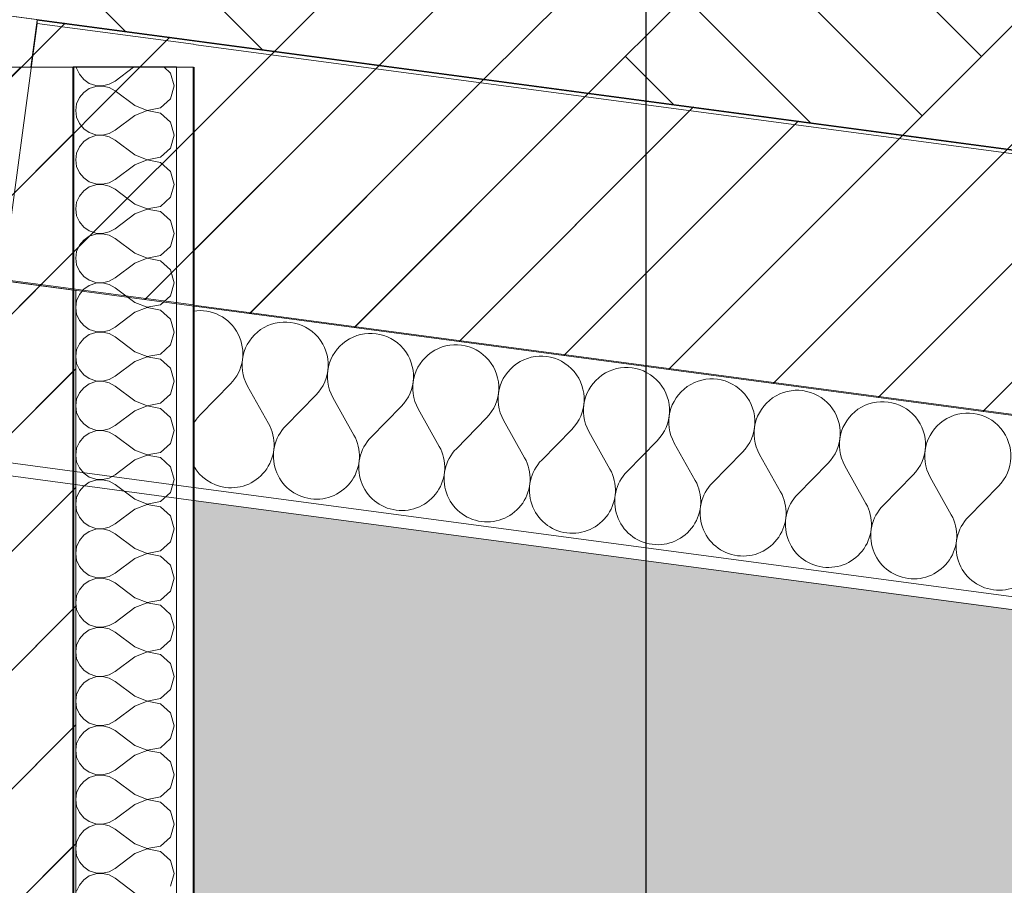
# Model space of a CAD drawing. Header units: millimetres. Extents: x -33687 to -7545, y -1870 to 7865.
# Tile 16 of 41: x -24231 to -23469, y 4276 to 4947. Entities that reach past the tile are written whole.
import ezdxf

# ---------------------------------------------------------------- set-up
doc = ezdxf.new("R2010")
doc.units = ezdxf.units.MM
doc.header["$MEASUREMENT"] = 0
for name, color, linetype in [('2D - Dessin général.AL', 7, 'Continuous'), ('Nouveau_0', 7, 'Continuous'), ('Nouveau_2D - Cotations pour 50ème.AL', 7, 'Continuous'), ('Nouveau_2D - Dessin général.AL', 7, 'Continuous'), ('Nouveau_2D - Texte pour 50ème.AL', 7, 'Continuous'), ('Nouveau__Murs - Extérieurs.AL', 7, 'Continuous'), ('Nouveau__Toits - Toitures.AL', 7, 'Continuous')]:
    doc.layers.add(name, color=color, linetype=linetype)
doc.styles.add('STYLE_GENERE_1', font='arial.ttf')
doc.dimstyles.new('STYLE_GENERE__2', dxfattribs={"dimtxt": 100, "dimasz": 71.25, "dimexe": 0.18, "dimexo": 0.0625, "dimgap": 0, "dimtad": 1, "dimtih": 1, "dimtoh": 1, "dimlfac": 0.001, "dimzin": 0, "dimdsep": 46, "dimtxsty": 'STYLE_GENERE_1', "dimblk": 'ARROWHEAD_6', "dimblk1": 'ARROWHEAD_6', "dimblk2": 'ARROWHEAD_6', "dimcen": 0.09, "dimse1": 1, "dimse2": 1, "dimclrd": 7, "dimclre": 7, "dimclrt": 7, "dimazin": 0, "dimtfac": 1, "dimtdec": 4, "dimtmove": 0, "dimatfit": 3, "dimfxl": 0, "dimtolj": 1, "dimtzin": 0, "dimarcsym": 0})
doc.dimstyles.new('STYLE_GENERE__3', dxfattribs={"dimtxt": 100, "dimasz": 71.25, "dimexe": 0.18, "dimexo": 0.0625, "dimgap": 0, "dimtad": 1, "dimtih": 1, "dimtoh": 1, "dimlfac": 0.001, "dimzin": 0, "dimdsep": 46, "dimtxsty": 'STYLE_GENERE_1', "dimblk": 'ARROWHEAD_6', "dimblk1": 'ARROWHEAD_6', "dimblk2": 'ARROWHEAD_6', "dimcen": 0.09, "dimse1": 1, "dimse2": 1, "dimclrd": 7, "dimclre": 7, "dimclrt": 7, "dimazin": 0, "dimtfac": 1, "dimtdec": 4, "dimtmove": 2, "dimatfit": 3, "dimfxl": 0, "dimtolj": 1, "dimtzin": 0, "dimarcsym": 0})
doc.dimstyles.new('STYLE_GENERE__4', dxfattribs={"dimtxt": 0.18, "dimasz": 136.8, "dimexe": 0.18, "dimexo": 0.0625, "dimgap": 0, "dimtad": 0, "dimtih": 1, "dimtoh": 1, "dimdec": 4, "dimzin": 0, "dimdsep": 46, "dimcen": 0.09, "dimadec": 0, "dimazin": 0, "dimtfac": 1, "dimtdec": 4, "dimtmove": 0, "dimatfit": 3, "dimldrblk": 'ARROWHEAD_5', "dimfxl": 0, "dimtolj": 1, "dimtzin": 0, "dimarcsym": 0})
pattern_1 = [(45, (0, 0), (-45.96194, 45.96194), [])]

# ---------------------------------------------------------------- blocks, each defined once
blk = doc.blocks.new('*X13')
at = {"layer": 'Nouveau__Murs - Extérieurs.AL', "color": 7, "linetype": 'Continuous', "lineweight": 5}
for p, q in [((-24187.18, 4909.66), (-24187.1, 4909.08)), ((-24187.1, 4909.08), (-24184.98, 4904.27)), ((-24184.98, 4904.27), (-24181.63, 4900.23)), ((-24143.21, 4909.66), (-24157.35, 4899.05)), ((-24114.48, 4905.25), (-24119.3, 4909.66)), ((-24111.63, 4895.24), (-24114.48, 4905.25)), ((-24181.63, 4900.23), (-24177.3, 4897.25)), ((-24177.3, 4897.25), (-24172.32, 4895.57)), ((-24172.32, 4895.57), (-24167.07, 4895.32)), ((-24167.07, 4895.16), (-24172.32, 4894.91)), ((-24167.07, 4895.32), (-24161.95, 4896.5)), ((-24161.95, 4893.97), (-24167.07, 4895.16)), ((-24161.95, 4896.5), (-24157.35, 4899.05)), ((-24114.48, 4885.22), (-24111.63, 4895.24)), ((-24181.63, 4890.25), (-24184.98, 4886.2)), ((-24177.3, 4893.23), (-24181.63, 4890.25)), ((-24172.32, 4894.91), (-24177.3, 4893.23)), ((-24157.35, 4891.43), (-24161.95, 4893.97)), ((-24142.11, 4880), (-24157.35, 4891.43)), ((-24187.1, 4881.4), (-24187.83, 4876.19)), ((-24184.98, 4886.2), (-24187.1, 4881.4)), ((-24142.11, 4880), (-24132.39, 4876.27)), ((-24122.16, 4878.2), (-24114.48, 4885.22)), ((-24187.83, 4876.19), (-24187.1, 4870.99)), ((-24142.11, 4872.38), (-24157.35, 4860.95)), ((-24132.39, 4876.11), (-24142.11, 4872.38)), ((-24132.39, 4876.27), (-24122.16, 4878.2)), ((-24122.16, 4874.18), (-24132.39, 4876.11)), ((-24114.48, 4867.16), (-24122.16, 4874.18)), ((-24187.1, 4870.99), (-24184.98, 4866.18)), ((-24184.98, 4866.18), (-24181.63, 4862.13)), ((-24111.63, 4857.14), (-24114.48, 4867.16)), ((-24181.63, 4862.13), (-24177.3, 4859.15)), ((-24177.3, 4859.15), (-24172.32, 4857.47)), ((-24172.32, 4857.47), (-24167.07, 4857.22)), ((-24167.07, 4857.07), (-24172.32, 4856.81)), ((-24167.07, 4857.22), (-24161.95, 4858.41)), ((-24161.95, 4855.88), (-24167.07, 4857.07)), ((-24161.95, 4858.41), (-24157.35, 4860.95)), ((-24114.48, 4847.13), (-24111.63, 4857.14)), ((-24181.63, 4852.16), (-24184.98, 4848.11)), ((-24177.3, 4855.13), (-24181.63, 4852.16)), ((-24172.32, 4856.81), (-24177.3, 4855.13)), ((-24157.35, 4853.33), (-24161.95, 4855.88)), ((-24142.11, 4841.9), (-24157.35, 4853.33)), ((-24187.1, 4843.3), (-24187.83, 4838.1)), ((-24184.98, 4848.11), (-24187.1, 4843.3)), ((-24142.11, 4841.9), (-24132.39, 4838.17)), ((-24122.16, 4840.11), (-24114.48, 4847.13)), ((-24187.83, 4838.1), (-24187.1, 4832.89)), ((-24142.11, 4834.29), (-24157.35, 4822.86)), ((-24132.39, 4838.02), (-24142.11, 4834.29)), ((-24132.39, 4838.17), (-24122.16, 4840.11)), ((-24122.16, 4836.08), (-24132.39, 4838.02)), ((-24114.48, 4829.06), (-24122.16, 4836.08)), ((-24187.1, 4832.89), (-24184.98, 4828.08)), ((-24184.98, 4828.08), (-24181.63, 4824.03)), ((-24111.63, 4819.05), (-24114.48, 4829.06)), ((-24181.63, 4824.03), (-24177.3, 4821.06)), ((-24177.3, 4821.06), (-24172.32, 4819.38)), ((-24172.32, 4819.38), (-24167.07, 4819.12)), ((-24167.07, 4818.97), (-24172.32, 4818.72)), ((-24167.07, 4819.12), (-24161.95, 4820.31)), ((-24161.95, 4817.78), (-24167.07, 4818.97)), ((-24161.95, 4820.31), (-24157.35, 4822.86)), ((-24114.48, 4809.03), (-24111.63, 4819.05)), ((-24181.63, 4814.06), (-24184.98, 4810.01)), ((-24177.3, 4817.04), (-24181.63, 4814.06)), ((-24172.32, 4818.72), (-24177.3, 4817.04)), ((-24157.35, 4815.24), (-24161.95, 4817.78)), ((-24142.11, 4803.81), (-24157.35, 4815.24)), ((-24187.1, 4805.21), (-24187.83, 4800)), ((-24184.98, 4810.01), (-24187.1, 4805.21)), ((-24142.11, 4803.81), (-24132.39, 4800.08)), ((-24122.16, 4802.01), (-24114.48, 4809.03)), ((-24187.83, 4800), (-24187.1, 4794.79)), ((-24142.11, 4796.19), (-24157.35, 4784.76)), ((-24132.39, 4799.92), (-24142.11, 4796.19)), ((-24132.39, 4800.08), (-24122.16, 4802.01)), ((-24122.16, 4797.99), (-24132.39, 4799.92)), ((-24114.48, 4790.97), (-24122.16, 4797.99)), ((-24187.1, 4794.79), (-24184.98, 4789.99)), ((-24184.98, 4789.99), (-24181.63, 4785.94)), ((-24111.63, 4780.95), (-24114.48, 4790.97)), ((-24181.63, 4785.94), (-24177.3, 4782.96)), ((-24177.3, 4782.96), (-24172.32, 4781.28)), ((-24172.32, 4781.28), (-24167.07, 4781.03)), ((-24167.07, 4780.88), (-24172.32, 4780.62)), ((-24167.07, 4781.03), (-24161.95, 4782.22)), ((-24161.95, 4779.69), (-24167.07, 4780.88)), ((-24161.95, 4782.22), (-24157.35, 4784.76)), ((-24114.48, 4770.94), (-24111.63, 4780.95)), ((-24181.63, 4775.97), (-24184.98, 4771.92)), ((-24177.3, 4778.94), (-24181.63, 4775.97)), ((-24172.32, 4780.62), (-24177.3, 4778.94)), ((-24157.35, 4777.14), (-24161.95, 4779.69)), ((-24142.11, 4765.71), (-24157.35, 4777.14)), ((-24187.1, 4767.11), (-24187.83, 4761.9)), ((-24184.98, 4771.92), (-24187.1, 4767.11)), ((-24142.11, 4765.71), (-24132.39, 4761.98)), ((-24122.16, 4763.92), (-24114.48, 4770.94)), ((-24187.83, 4761.9), (-24187.1, 4756.7)), ((-24142.11, 4758.1), (-24157.35, 4746.67)), ((-24132.39, 4761.83), (-24142.11, 4758.1)), ((-24132.39, 4761.98), (-24122.16, 4763.92)), ((-24122.16, 4759.89), (-24132.39, 4761.83)), ((-24114.48, 4752.87), (-24122.16, 4759.89)), ((-24187.1, 4756.7), (-24184.98, 4751.89)), ((-24184.98, 4751.89), (-24181.63, 4747.84)), ((-24111.63, 4742.86), (-24114.48, 4752.87)), ((-24181.63, 4747.84), (-24177.3, 4744.87)), ((-24177.3, 4744.87), (-24172.32, 4743.19)), ((-24172.32, 4743.19), (-24167.07, 4742.93)), ((-24167.07, 4742.78), (-24172.32, 4742.53)), ((-24167.07, 4742.93), (-24161.95, 4744.12)), ((-24161.95, 4741.59), (-24167.07, 4742.78)), ((-24161.95, 4744.12), (-24157.35, 4746.67)), ((-24114.48, 4732.84), (-24111.63, 4742.86)), ((-24181.63, 4737.87), (-24184.98, 4733.82)), ((-24177.3, 4740.85), (-24181.63, 4737.87)), ((-24172.32, 4742.53), (-24177.3, 4740.85)), ((-24157.35, 4739.05), (-24161.95, 4741.59)), ((-24142.11, 4727.62), (-24157.35, 4739.05)), ((-24187.1, 4729.01), (-24187.83, 4723.81)), ((-24184.98, 4733.82), (-24187.1, 4729.01)), ((-24142.11, 4727.62), (-24132.39, 4723.89)), ((-24122.16, 4725.82), (-24114.48, 4732.84)), ((-24187.83, 4723.81), (-24187.1, 4718.6)), ((-24142.11, 4720), (-24157.35, 4708.57)), ((-24132.39, 4723.73), (-24142.11, 4720)), ((-24132.39, 4723.89), (-24122.16, 4725.82)), ((-24122.16, 4721.8), (-24132.39, 4723.73)), ((-24114.48, 4714.78), (-24122.16, 4721.8)), ((-24187.1, 4718.6), (-24184.98, 4713.8)), ((-24184.98, 4713.8), (-24181.63, 4709.75)), ((-24111.63, 4704.76), (-24114.48, 4714.78)), ((-24181.63, 4709.75), (-24177.3, 4706.77)), ((-24177.3, 4706.77), (-24172.32, 4705.09)), ((-24172.32, 4705.09), (-24167.07, 4704.84)), ((-24167.07, 4704.68), (-24172.32, 4704.43)), ((-24167.07, 4704.84), (-24161.95, 4706.03)), ((-24161.95, 4703.5), (-24167.07, 4704.68)), ((-24161.95, 4706.03), (-24157.35, 4708.57)), ((-24114.48, 4694.75), (-24111.63, 4704.76)), ((-24181.63, 4699.77), (-24184.98, 4695.73)), ((-24177.3, 4702.75), (-24181.63, 4699.77)), ((-24172.32, 4704.43), (-24177.3, 4702.75)), ((-24157.35, 4700.95), (-24161.95, 4703.5)), ((-24142.11, 4689.52), (-24157.35, 4700.95)), ((-24187.1, 4690.92), (-24187.83, 4685.71)), ((-24184.98, 4695.73), (-24187.1, 4690.92)), ((-24142.11, 4689.52), (-24132.39, 4685.79)), ((-24122.16, 4687.73), (-24114.48, 4694.75)), ((-24187.83, 4685.71), (-24187.1, 4680.51)), ((-24142.11, 4681.9), (-24157.35, 4670.48)), ((-24132.39, 4685.64), (-24142.11, 4681.9)), ((-24132.39, 4685.79), (-24122.16, 4687.73)), ((-24122.16, 4683.7), (-24132.39, 4685.64)), ((-24114.48, 4676.68), (-24122.16, 4683.7)), ((-24187.1, 4680.51), (-24184.98, 4675.7)), ((-24184.98, 4675.7), (-24181.63, 4671.65)), ((-24111.63, 4666.67), (-24114.48, 4676.68)), ((-24181.63, 4671.65), (-24177.3, 4668.68)), ((-24177.3, 4668.68), (-24172.32, 4667)), ((-24172.32, 4666.34), (-24177.3, 4664.66)), ((-24172.32, 4667), (-24167.07, 4666.74)), ((-24167.07, 4666.59), (-24172.32, 4666.34)), ((-24167.07, 4666.74), (-24161.95, 4667.93)), ((-24161.95, 4665.4), (-24167.07, 4666.59)), ((-24161.95, 4667.93), (-24157.35, 4670.48)), ((-24114.48, 4656.65), (-24111.63, 4666.67)), ((-24181.63, 4661.68), (-24184.98, 4657.63)), ((-24177.3, 4664.66), (-24181.63, 4661.68)), ((-24157.35, 4662.86), (-24161.95, 4665.4)), ((-24142.11, 4651.43), (-24157.35, 4662.86)), ((-24187.1, 4652.82), (-24187.83, 4647.62)), ((-24184.98, 4657.63), (-24187.1, 4652.82)), ((-24142.11, 4651.43), (-24132.39, 4647.7)), ((-24122.16, 4649.63), (-24114.48, 4656.65)), ((-24187.83, 4647.62), (-24187.1, 4642.41)), ((-24142.11, 4643.81), (-24157.35, 4632.38)), ((-24132.39, 4647.54), (-24142.11, 4643.81)), ((-24132.39, 4647.7), (-24122.16, 4649.63)), ((-24122.16, 4645.61), (-24132.39, 4647.54)), ((-24114.48, 4638.59), (-24122.16, 4645.61)), ((-24187.1, 4642.41), (-24184.98, 4637.61)), ((-24184.98, 4637.61), (-24181.63, 4633.56)), ((-24111.63, 4628.57), (-24114.48, 4638.59)), ((-24181.63, 4633.56), (-24177.3, 4630.58)), ((-24177.3, 4630.58), (-24172.32, 4628.9)), ((-24172.32, 4628.24), (-24177.3, 4626.56)), ((-24172.32, 4628.9), (-24167.07, 4628.65)), ((-24167.07, 4628.49), (-24172.32, 4628.24)), ((-24167.07, 4628.65), (-24161.95, 4629.84)), ((-24161.95, 4627.3), (-24167.07, 4628.49)), ((-24161.95, 4629.84), (-24157.35, 4632.38)), ((-24114.48, 4618.56), (-24111.63, 4628.57)), ((-24181.63, 4623.58), (-24184.98, 4619.54)), ((-24177.3, 4626.56), (-24181.63, 4623.58)), ((-24157.35, 4624.76), (-24161.95, 4627.3)), ((-24142.11, 4613.33), (-24157.35, 4624.76)), ((-24187.1, 4614.73), (-24187.83, 4609.52)), ((-24184.98, 4619.54), (-24187.1, 4614.73)), ((-24142.11, 4613.33), (-24132.39, 4609.6)), ((-24122.16, 4611.53), (-24114.48, 4618.56)), ((-24187.83, 4609.52), (-24187.1, 4604.32)), ((-24142.11, 4605.71), (-24157.35, 4594.29)), ((-24132.39, 4609.45), (-24142.11, 4605.71)), ((-24132.39, 4609.6), (-24122.16, 4611.53)), ((-24122.16, 4607.51), (-24132.39, 4609.45)), ((-24114.48, 4600.49), (-24122.16, 4607.51)), ((-24187.1, 4604.32), (-24184.98, 4599.51)), ((-24184.98, 4599.51), (-24181.63, 4595.46)), ((-24111.63, 4590.48), (-24114.48, 4600.49)), ((-24181.63, 4595.46), (-24177.3, 4592.49)), ((-24177.3, 4592.49), (-24172.32, 4590.81)), ((-24172.32, 4590.14), (-24177.3, 4588.47)), ((-24172.32, 4590.81), (-24167.07, 4590.55)), ((-24167.07, 4590.4), (-24172.32, 4590.14)), ((-24167.07, 4590.55), (-24161.95, 4591.74)), ((-24161.95, 4589.21), (-24167.07, 4590.4)), ((-24161.95, 4591.74), (-24157.35, 4594.29)), ((-24114.48, 4580.46), (-24111.63, 4590.48)), ((-24181.63, 4585.49), (-24184.98, 4581.44)), ((-24177.3, 4588.47), (-24181.63, 4585.49)), ((-24157.35, 4586.67), (-24161.95, 4589.21)), ((-24142.11, 4575.24), (-24157.35, 4586.67)), ((-24187.1, 4576.63), (-24187.83, 4571.43)), ((-24184.98, 4581.44), (-24187.1, 4576.63)), ((-24142.11, 4575.24), (-24132.39, 4571.51)), ((-24122.16, 4573.44), (-24114.48, 4580.46)), ((-24187.83, 4571.43), (-24187.1, 4566.22)), ((-24142.11, 4567.62), (-24157.35, 4556.19)), ((-24132.39, 4571.35), (-24142.11, 4567.62)), ((-24132.39, 4571.51), (-24122.16, 4573.44)), ((-24122.16, 4569.42), (-24132.39, 4571.35)), ((-24114.48, 4562.39), (-24122.16, 4569.42)), ((-24187.1, 4566.22), (-24184.98, 4561.41)), ((-24184.98, 4561.41), (-24181.63, 4557.37)), ((-24111.63, 4552.38), (-24114.48, 4562.39)), ((-24181.63, 4557.37), (-24177.3, 4554.39)), ((-24177.3, 4554.39), (-24172.32, 4552.71)), ((-24172.32, 4552.05), (-24177.3, 4550.37)), ((-24172.32, 4552.71), (-24167.07, 4552.46)), ((-24167.07, 4552.3), (-24172.32, 4552.05)), ((-24167.07, 4552.46), (-24161.95, 4553.65)), ((-24161.95, 4551.11), (-24167.07, 4552.3)), ((-24161.95, 4553.65), (-24157.35, 4556.19)), ((-24114.48, 4542.37), (-24111.63, 4552.38)), ((-24181.63, 4547.39), (-24184.98, 4543.35)), ((-24177.3, 4550.37), (-24181.63, 4547.39)), ((-24157.35, 4548.57), (-24161.95, 4551.11)), ((-24142.11, 4537.14), (-24157.35, 4548.57)), ((-24187.1, 4538.54), (-24187.83, 4533.33)), ((-24184.98, 4543.35), (-24187.1, 4538.54)), ((-24142.11, 4537.14), (-24132.39, 4533.41)), ((-24122.16, 4535.34), (-24114.48, 4542.37)), ((-24187.83, 4533.33), (-24187.1, 4528.13)), ((-24142.11, 4529.52), (-24157.35, 4518.1)), ((-24132.39, 4533.26), (-24142.11, 4529.52)), ((-24132.39, 4533.41), (-24122.16, 4535.34)), ((-24122.16, 4531.32), (-24132.39, 4533.26)), ((-24114.48, 4524.3), (-24122.16, 4531.32)), ((-24187.1, 4528.13), (-24184.98, 4523.32)), ((-24184.98, 4523.32), (-24181.63, 4519.27)), ((-24111.63, 4514.29), (-24114.48, 4524.3)), ((-24181.63, 4519.27), (-24177.3, 4516.3)), ((-24177.3, 4516.3), (-24172.32, 4514.62)), ((-24172.32, 4513.95), (-24177.3, 4512.27)), ((-24172.32, 4514.62), (-24167.07, 4514.36)), ((-24167.07, 4514.21), (-24172.32, 4513.95)), ((-24167.07, 4514.36), (-24161.95, 4515.55)), ((-24161.95, 4513.02), (-24167.07, 4514.21)), ((-24161.95, 4515.55), (-24157.35, 4518.1)), ((-24114.48, 4504.27), (-24111.63, 4514.29)), ((-24181.63, 4509.3), (-24184.98, 4505.25)), ((-24177.3, 4512.27), (-24181.63, 4509.3)), ((-24157.35, 4510.48), (-24161.95, 4513.02)), ((-24142.11, 4499.05), (-24157.35, 4510.48)), ((-24187.1, 4500.44), (-24187.83, 4495.24)), ((-24184.98, 4505.25), (-24187.1, 4500.44)), ((-24142.11, 4499.05), (-24132.39, 4495.32)), ((-24122.16, 4497.25), (-24114.48, 4504.27)), ((-24187.83, 4495.24), (-24187.1, 4490.03)), ((-24142.11, 4491.43), (-24157.35, 4480)), ((-24132.39, 4495.16), (-24142.11, 4491.43)), ((-24132.39, 4495.32), (-24122.16, 4497.25)), ((-24122.16, 4493.23), (-24132.39, 4495.16)), ((-24114.48, 4486.2), (-24122.16, 4493.23)), ((-24187.1, 4490.03), (-24184.98, 4485.22)), ((-24184.98, 4485.22), (-24181.63, 4481.18)), ((-24111.63, 4476.19), (-24114.48, 4486.2)), ((-24181.63, 4481.18), (-24177.3, 4478.2)), ((-24177.3, 4478.2), (-24172.32, 4476.52)), ((-24172.32, 4475.86), (-24177.3, 4474.18)), ((-24172.32, 4476.52), (-24167.07, 4476.27)), ((-24167.07, 4476.11), (-24172.32, 4475.86)), ((-24167.07, 4476.27), (-24161.95, 4477.46)), ((-24161.95, 4474.92), (-24167.07, 4476.11)), ((-24161.95, 4477.46), (-24157.35, 4480)), ((-24114.48, 4466.18), (-24111.63, 4476.19)), ((-24181.63, 4471.2), (-24184.98, 4467.16)), ((-24177.3, 4474.18), (-24181.63, 4471.2)), ((-24157.35, 4472.38), (-24161.95, 4474.92)), ((-24142.11, 4460.95), (-24157.35, 4472.38)), ((-24187.1, 4462.35), (-24187.83, 4457.14)), ((-24184.98, 4467.16), (-24187.1, 4462.35)), ((-24142.11, 4460.95), (-24132.39, 4457.22)), ((-24122.16, 4459.15), (-24114.48, 4466.18)), ((-24187.83, 4457.14), (-24187.1, 4451.94)), ((-24142.11, 4453.33), (-24157.35, 4441.9)), ((-24132.39, 4457.07), (-24142.11, 4453.33)), ((-24132.39, 4457.22), (-24122.16, 4459.15)), ((-24122.16, 4455.13), (-24132.39, 4457.07)), ((-24114.48, 4448.11), (-24122.16, 4455.13)), ((-24187.1, 4451.94), (-24184.98, 4447.13)), ((-24184.98, 4447.13), (-24181.63, 4443.08)), ((-24111.63, 4438.1), (-24114.48, 4448.11)), ((-24181.63, 4443.08), (-24177.3, 4440.11)), ((-24177.3, 4440.11), (-24172.32, 4438.43)), ((-24172.32, 4437.76), (-24177.3, 4436.08)), ((-24172.32, 4438.43), (-24167.07, 4438.17)), ((-24167.07, 4438.02), (-24172.32, 4437.76)), ((-24167.07, 4438.17), (-24161.95, 4439.36)), ((-24161.95, 4436.83), (-24167.07, 4438.02)), ((-24161.95, 4439.36), (-24157.35, 4441.9)), ((-24114.48, 4428.08), (-24111.63, 4438.1)), ((-24181.63, 4433.11), (-24184.98, 4429.06)), ((-24177.3, 4436.08), (-24181.63, 4433.11)), ((-24157.35, 4434.29), (-24161.95, 4436.83)), ((-24142.11, 4422.86), (-24157.35, 4434.29)), ((-24187.1, 4424.25), (-24187.83, 4419.05)), ((-24184.98, 4429.06), (-24187.1, 4424.25)), ((-24142.11, 4422.86), (-24132.39, 4419.12)), ((-24122.16, 4421.06), (-24114.48, 4428.08)), ((-24187.83, 4419.05), (-24187.1, 4413.84)), ((-24142.11, 4415.24), (-24157.35, 4403.81)), ((-24132.39, 4418.97), (-24142.11, 4415.24)), ((-24132.39, 4419.12), (-24122.16, 4421.06)), ((-24122.16, 4417.04), (-24132.39, 4418.97)), ((-24114.48, 4410.01), (-24122.16, 4417.04)), ((-24187.1, 4413.84), (-24184.98, 4409.03)), ((-24184.98, 4409.03), (-24181.63, 4404.99)), ((-24111.63, 4400), (-24114.48, 4410.01)), ((-24181.63, 4404.99), (-24177.3, 4402.01)), ((-24177.3, 4402.01), (-24172.32, 4400.33)), ((-24172.32, 4399.67), (-24177.3, 4397.99)), ((-24172.32, 4400.33), (-24167.07, 4400.08)), ((-24167.07, 4399.92), (-24172.32, 4399.67)), ((-24167.07, 4400.08), (-24161.95, 4401.27)), ((-24161.95, 4398.73), (-24167.07, 4399.92)), ((-24161.95, 4401.27), (-24157.35, 4403.81)), ((-24114.48, 4389.99), (-24111.63, 4400)), ((-24181.63, 4395.01), (-24184.98, 4390.97)), ((-24177.3, 4397.99), (-24181.63, 4395.01)), ((-24157.35, 4396.19), (-24161.95, 4398.73)), ((-24142.11, 4384.76), (-24157.35, 4396.19)), ((-24187.1, 4386.16), (-24187.83, 4380.95)), ((-24184.98, 4390.97), (-24187.1, 4386.16)), ((-24142.11, 4384.76), (-24132.39, 4381.03)), ((-24122.16, 4382.96), (-24114.48, 4389.99)), ((-24187.83, 4380.95), (-24187.1, 4375.75)), ((-24142.11, 4377.14), (-24157.35, 4365.71)), ((-24132.39, 4380.88), (-24142.11, 4377.14)), ((-24132.39, 4381.03), (-24122.16, 4382.96)), ((-24122.16, 4378.94), (-24132.39, 4380.88)), ((-24114.48, 4371.92), (-24122.16, 4378.94)), ((-24187.1, 4375.75), (-24184.98, 4370.94)), ((-24184.98, 4370.94), (-24181.63, 4366.89)), ((-24111.63, 4361.9), (-24114.48, 4371.92)), ((-24181.63, 4366.89), (-24177.3, 4363.92)), ((-24177.3, 4363.92), (-24172.32, 4362.24)), ((-24172.32, 4361.57), (-24177.3, 4359.89)), ((-24172.32, 4362.24), (-24167.07, 4361.98)), ((-24167.07, 4361.83), (-24172.32, 4361.57)), ((-24167.07, 4361.98), (-24161.95, 4363.17)), ((-24161.95, 4360.64), (-24167.07, 4361.83)), ((-24161.95, 4363.17), (-24157.35, 4365.71)), ((-24114.48, 4351.89), (-24111.63, 4361.9)), ((-24181.63, 4356.92), (-24184.98, 4352.87)), ((-24177.3, 4359.89), (-24181.63, 4356.92)), ((-24157.35, 4358.1), (-24161.95, 4360.64)), ((-24142.11, 4346.67), (-24157.35, 4358.1)), ((-24187.1, 4348.06), (-24187.83, 4342.86)), ((-24184.98, 4352.87), (-24187.1, 4348.06)), ((-24142.11, 4346.67), (-24132.39, 4342.93)), ((-24122.16, 4344.87), (-24114.48, 4351.89)), ((-24187.83, 4342.86), (-24187.1, 4337.65)), ((-24142.11, 4339.05), (-24157.35, 4327.62)), ((-24132.39, 4342.78), (-24142.11, 4339.05)), ((-24132.39, 4342.93), (-24122.16, 4344.87)), ((-24122.16, 4340.85), (-24132.39, 4342.78)), ((-24114.48, 4333.82), (-24122.16, 4340.85)), ((-24187.1, 4337.65), (-24184.98, 4332.84)), ((-24184.98, 4332.84), (-24181.63, 4328.8)), ((-24111.63, 4323.81), (-24114.48, 4333.82)), ((-24181.63, 4328.8), (-24177.3, 4325.82)), ((-24177.3, 4325.82), (-24172.32, 4324.14)), ((-24172.32, 4323.48), (-24177.3, 4321.8)), ((-24172.32, 4324.14), (-24167.07, 4323.89)), ((-24167.07, 4323.73), (-24172.32, 4323.48)), ((-24167.07, 4323.89), (-24161.95, 4325.08)), ((-24161.95, 4322.54), (-24167.07, 4323.73)), ((-24161.95, 4325.08), (-24157.35, 4327.62)), ((-24114.48, 4313.8), (-24111.63, 4323.81)), ((-24181.63, 4318.82), (-24184.98, 4314.78)), ((-24177.3, 4321.8), (-24181.63, 4318.82)), ((-24157.35, 4320), (-24161.95, 4322.54)), ((-24142.11, 4308.57), (-24157.35, 4320)), ((-24187.1, 4309.97), (-24187.83, 4304.76)), ((-24184.98, 4314.78), (-24187.1, 4309.97)), ((-24142.11, 4308.57), (-24132.39, 4304.84)), ((-24122.16, 4306.77), (-24114.48, 4313.8)), ((-24187.83, 4304.76), (-24187.1, 4299.56)), ((-24142.11, 4300.95), (-24157.35, 4289.52)), ((-24132.39, 4304.68), (-24142.11, 4300.95)), ((-24132.39, 4304.84), (-24122.16, 4306.77)), ((-24122.16, 4302.75), (-24132.39, 4304.68)), ((-24114.48, 4295.73), (-24122.16, 4302.75)), ((-24187.1, 4299.56), (-24184.98, 4294.75)), ((-24184.98, 4294.75), (-24181.63, 4290.7)), ((-24111.63, 4285.71), (-24114.48, 4295.73)), ((-24181.63, 4290.7), (-24177.3, 4287.73)), ((-24177.3, 4287.73), (-24172.32, 4286.05)), ((-24172.32, 4285.38), (-24177.3, 4283.7)), ((-24172.32, 4286.05), (-24167.07, 4285.79)), ((-24167.07, 4285.64), (-24172.32, 4285.38)), ((-24167.07, 4285.79), (-24161.95, 4286.98)), ((-24161.95, 4284.45), (-24167.07, 4285.64)), ((-24161.95, 4286.98), (-24157.35, 4289.52)), ((-24114.48, 4275.7), (-24111.63, 4285.71)), ((-24181.63, 4280.73), (-24184.98, 4276.68)), ((-24177.3, 4283.7), (-24181.63, 4280.73)), ((-24157.35, 4281.9), (-24161.95, 4284.45)), ((-24142.11, 4270.48), (-24157.35, 4281.9)), ((-24184.98, 4276.68), (-24187.1, 4271.87))]:
    blk.add_line(p, q, dxfattribs=at)
blk = doc.blocks.new('Élément de coupe_7')
at = {"layer": 'Nouveau__Murs - Extérieurs.AL', "linetype": 'Continuous', "lineweight": 0, "true_color": 0x000000}
h = blk.add_hatch(dxfattribs=at)
h.set_pattern_fill('Dallage', color=18, style=0, pattern_type=2)
h.set_pattern_definition(pattern_1)
h.paths.add_polyline_path([(-24342.73, 4909.66), (-24342.73, 3837.72), (-24189.73, 3837.72), (-24189.73, 4909.66)])
at = {"layer": 'Nouveau__Murs - Extérieurs.AL', "color": 7, "linetype": 'Continuous', "lineweight": 13}
blk.add_line((-24189.73, 4909.66), (-24342.73, 4909.66), dxfattribs=at)
at = {"layer": 'Nouveau__Murs - Extérieurs.AL', "color": 7, "linetype": 'Continuous', "lineweight": 40}
for p, q in [((-24189.73, 4909.66), (-24189.73, 3837.72)), ((-24096.73, 4909.66), (-24096.73, 3898.22))]:
    blk.add_line(p, q, dxfattribs=at)
at = {"layer": 'Nouveau__Murs - Extérieurs.AL', "color": 7, "linetype": 'Continuous', "lineweight": 25}
blk.add_line((-24109.73, 4909.66), (-24189.73, 4909.66), dxfattribs=at)
at = {"layer": 'Nouveau__Murs - Extérieurs.AL', "color": 7, "linetype": 'Continuous', "lineweight": 15}
for p, q in [((-24109.73, 4909.66), (-24109.73, 3837.72)), ((-24096.73, 4909.66), (-24109.73, 4909.66))]:
    blk.add_line(p, q, dxfattribs=at)
at = {"layer": 'Nouveau__Murs - Extérieurs.AL', "lineweight": 0}
blk.add_blockref('*X13', (0, 0), dxfattribs=at)
blk = doc.blocks.new('*X81')
at = {"layer": 'Nouveau__Toits - Toitures.AL', "color": 7, "linetype": 'Continuous', "lineweight": 5}
for p, q in [((-24067.96, 4664.66), (-24091.31, 4640.87)), ((-24054.75, 4662.89), (-24038.45, 4633.82)), ((-24001.88, 4655.85), (-24025.23, 4632.06)), ((-23988.67, 4654.08), (-23972.36, 4625.01)), ((-23935.8, 4647.04), (-23959.15, 4623.25)), ((-23922.58, 4645.27), (-23906.28, 4616.2)), ((-23869.72, 4638.22), (-23893.07, 4614.44)), ((-23856.5, 4636.46), (-23840.2, 4607.39)), ((-23803.64, 4629.41), (-23826.98, 4605.62)), ((-23790.42, 4627.65), (-23774.12, 4598.58)), ((-23737.55, 4620.6), (-23760.9, 4596.81)), ((-23724.34, 4618.84), (-23708.04, 4589.76)), ((-23671.47, 4611.79), (-23694.82, 4588)), ((-23658.26, 4610.03), (-23641.96, 4580.95)), ((-23605.39, 4602.98), (-23628.74, 4579.19)), ((-23592.17, 4601.22), (-23575.87, 4572.14)), ((-23539.31, 4594.17), (-23562.66, 4570.38)), ((-23526.09, 4592.41), (-23509.79, 4563.33)), ((-23473.23, 4585.36), (-23496.58, 4561.57))]:
    blk.add_line(p, q, dxfattribs=at)
for centre, start, end in [((-24091.75, 4688.01), 315.53552, 98.58733), ((-24025.67, 4679.2), 315.53552, 209.27532), ((-23959.59, 4670.38), 315.53552, 209.27532), ((-23893.51, 4661.57), 315.53552, 209.27532), ((-23827.43, 4652.76), 315.53552, 209.27532), ((-23761.34, 4643.95), 315.53552, 209.27532), ((-23695.26, 4635.14), 315.53552, 209.27532), ((-23629.18, 4626.33), 315.53552, 209.27532), ((-23563.1, 4617.52), 315.53552, 209.27532), ((-24067.52, 4617.52), 135.53552, 151.18964), ((-23497.02, 4608.71), 315.53552, 209.27532), ((-24067.52, 4617.52), 262.40542, 29.27532), ((-24001.44, 4608.71), 135.53552, 262.40542), ((-24001.44, 4608.71), 262.40542, 29.27532), ((-23935.36, 4599.9), 135.53552, 262.40542), ((-23935.36, 4599.9), 262.40542, 29.27532), ((-23869.28, 4591.09), 135.53552, 262.40542), ((-23869.28, 4591.09), 262.40542, 29.27532), ((-23803.2, 4582.28), 135.53552, 262.40542), ((-24067.52, 4617.52), 208.81036, 262.40542), ((-23803.2, 4582.28), 262.40542, 29.27532), ((-23737.11, 4573.46), 135.53552, 262.40542), ((-23737.11, 4573.46), 262.40542, 29.27532), ((-23671.03, 4564.65), 135.53552, 262.40542), ((-23671.03, 4564.65), 262.40542, 29.27532), ((-23604.95, 4555.84), 135.53552, 262.40542), ((-23604.95, 4555.84), 262.40542, 29.27532), ((-23538.87, 4547.03), 135.53552, 262.40542), ((-23538.87, 4547.03), 262.40542, 29.27532), ((-23472.79, 4538.22), 135.53552, 262.40542), ((-23472.79, 4538.22), 262.40542, 29.27532)]:
    blk.add_arc(centre, 33.33, start, end, dxfattribs=at)
blk = doc.blocks.new('Élément de coupe_67')
at = {"layer": 'Nouveau__Toits - Toitures.AL', "linetype": 'Continuous', "lineweight": 0, "true_color": 0x000000}
h = blk.add_hatch(dxfattribs=at)
h.set_pattern_fill('Dallage', color=18, style=0, pattern_type=2)
h.set_pattern_definition(pattern_1)
h.paths.add_polyline_path([(-24217.8, 4943.66), (-24222.33, 4909.66), (-24096.73, 4909.66), (-24096.73, 4927.52)])
h = blk.add_hatch(dxfattribs=at)
h.set_pattern_fill('Dallage', color=18, style=0, pattern_type=2)
h.set_pattern_definition(pattern_1)
h.paths.add_polyline_path([(-24096.73, 4927.43), (-24096.73, 4725.66), (-15713.19, 3607.86), (-15713.19, 3809.63)])
at = {"layer": 'Nouveau__Toits - Toitures.AL', "color": 7, "linetype": 'Continuous', "lineweight": 15}
for p, q in [((-24217.8, 4943.66), (-24244.23, 4745.42)), ((-24217.8, 4943.66), (-24096.73, 4927.52)), ((-24096.73, 4927.43), (-15713.19, 3809.63)), ((-24244.23, 4745.42), (-24096.73, 4725.75)), ((-24096.73, 4725.66), (-15713.19, 3607.86)), ((-24262.73, 4606.65), (-24096.73, 4584.51)), ((-24264.05, 4596.73), (-24096.73, 4574.42)), ((-24096.73, 4584.42), (-15713.19, 3466.63)), ((-24096.73, 4574.33), (-22454.72, 4355.4))]:
    blk.add_line(p, q, dxfattribs=at)
at = {"layer": 'Nouveau__Toits - Toitures.AL', "color": 7, "linetype": 'Continuous', "lineweight": 13}
for p, q in [((-24222.65, 4909.66), (-24217.8, 4946.06)), ((-24217.8, 4946.06), (-24217.8, 4943.66)), ((-12381.74, 3367.93), (-24217.8, 4946.06))]:
    blk.add_line(p, q, dxfattribs=at)
at = {"layer": 'Nouveau__Toits - Toitures.AL', "lineweight": 0}
blk.add_blockref('*X81', (0, 0), dxfattribs=at)
blk = doc.blocks.new('*D112')
at = {"layer": 'Nouveau_2D - Cotations pour 50ème.AL', "color": 7, "linetype": 'Continuous', "lineweight": 5}
for p, q in [((-24342.73, 7343.48), (-24342.73, 7484.1)), ((-24187.73, 7343.48), (-24187.73, 7484.1)), ((-24305.23, 7451.29), (-24380.23, 7376.29)), ((-24150.23, 7451.29), (-24225.23, 7376.29)), ((-24342.73, 7413.79), (-24187.73, 7413.79))]:
    blk.add_line(p, q, dxfattribs=at)
at = {"layer": 'Nouveau_2D - Cotations pour 50ème.AL', "color": 7, "lineweight": 5, "insert": (-24341.5, 7548.79), "char_height": 100, "attachment_point": 7, "style": 'STYLE_GENERE_1'}
blk.add_mtext('\\A1;{\\pql;\\fArial|b0|i0|c0|p0;\\W1.000000;15}', dxfattribs=at)
blk = doc.blocks.new('ARROWHEAD_6')
at = {"color": 0, "linetype": 'Continuous', "lineweight": 0}
for p, q in [((-0.5, -0.5), (0.5, 0.5)), ((0, 0), (-1, 0))]:
    blk.add_line(p, q, dxfattribs=at)
blk = doc.blocks.new('*D113')
at = {"layer": 'Nouveau_2D - Cotations pour 50ème.AL', "color": 7, "linetype": 'Continuous', "lineweight": 5}
for p, q in [((-24187.73, 7343.48), (-24187.73, 7484.1)), ((-24096.73, 7343.48), (-24096.73, 7484.1)), ((-24150.23, 7451.29), (-24225.23, 7376.29)), ((-24059.23, 7451.29), (-24134.23, 7376.29)), ((-24187.73, 7413.79), (-24096.73, 7413.79))]:
    blk.add_line(p, q, dxfattribs=at)
blk = doc.blocks.new('*D114')
at = {"layer": 'Nouveau_2D - Cotations pour 50ème.AL', "color": 7, "linetype": 'Continuous', "lineweight": 5}
for p, q in [((-24059.23, 7451.29), (-24134.23, 7376.29)), ((-22417.22, 7451.29), (-22492.22, 7376.29)), ((-24096.73, 7413.79), (-22454.72, 7413.79))]:
    blk.add_line(p, q, dxfattribs=at)
at = {"layer": 'Nouveau_2D - Cotations pour 50ème.AL', "color": 7, "lineweight": 5, "char_height": 100, "attachment_point": 7, "style": 'STYLE_GENERE_1'}
for s, insert in [('\\A1;{\\pql;\\fArial|b0|i0|c0|p0;\\W1.000000;9}', (-24035.43, 7433.79)), ('\\A1;{\\pql;\\fArial|b0|i0|c0|p0;\\W1.000000;1,64}', (-23447.32, 7433.79)), ('\\A1;{\\pql;\\fArial|b0|i0|c0|p0;\\W1.000000;10}', (-22644.76, 7433.79))]:
    blk.add_mtext(s, dxfattribs=dict(at, insert=insert))
blk = doc.blocks.new('*D115')
at = {"layer": 'Nouveau_2D - Cotations pour 50ème.AL', "color": 7, "linetype": 'Continuous', "lineweight": 5}
for p, q in [((-22454.72, 7343.48), (-22454.72, 7484.1)), ((-22355.72, 7343.48), (-22355.72, 7484.1)), ((-22417.22, 7451.29), (-22492.22, 7376.29)), ((-22318.22, 7451.29), (-22393.22, 7376.29)), ((-24096.73, 7413.79), (-22454.72, 7413.79)), ((-22454.72, 7413.79), (-22355.72, 7413.79))]:
    blk.add_line(p, q, dxfattribs=at)
blk = doc.blocks.new('*D119')
at = {"layer": 'Nouveau_2D - Cotations pour 50ème.AL', "color": 7, "linetype": 'Continuous', "lineweight": 5}
for p, q in [((-26302.27, 7643.48), (-26302.27, 7784.1)), ((-24096.73, 7643.48), (-24096.73, 7784.1)), ((-26264.77, 7751.29), (-26339.77, 7676.29)), ((-24059.23, 7751.29), (-24134.23, 7676.29)), ((-26358.52, 7713.79), (-26302.27, 7713.79)), ((-26302.27, 7713.79), (-24096.73, 7713.79))]:
    blk.add_line(p, q, dxfattribs=at)
at = {"layer": 'Nouveau_2D - Cotations pour 50ème.AL', "color": 7, "lineweight": 5, "insert": (-25332.96, 7733.79), "char_height": 100, "attachment_point": 7, "style": 'STYLE_GENERE_1'}
blk.add_mtext('\\A1;{\\pql;\\fArial|b0|i0|c0|p0;\\W1.000000;2,21}', dxfattribs=at)
blk = doc.blocks.new('*D120')
at = {"layer": 'Nouveau_2D - Cotations pour 50ème.AL', "color": 7, "linetype": 'Continuous', "lineweight": 5}
for p, q in [((-10893.82, 7643.48), (-10893.82, 7784.1)), ((-24059.23, 7751.29), (-24134.23, 7676.29)), ((-10931.32, 7676.29), (-10856.32, 7751.29)), ((-24096.73, 7713.79), (-10893.82, 7713.79)), ((-10893.82, 7713.79), (-10837.57, 7713.79))]:
    blk.add_line(p, q, dxfattribs=at)
at = {"layer": 'Nouveau_2D - Cotations pour 50ème.AL', "color": 7, "lineweight": 5, "insert": (-17666.87, 7733.79), "char_height": 100, "attachment_point": 7, "style": 'STYLE_GENERE_1'}
blk.add_mtext('\\A1;{\\pql;\\fArial|b0|i0|c0|p0;\\W1.000000;13,20}', dxfattribs=at)
blk = doc.blocks.new('ARROWHEAD_5')
at = {"linetype": 'Continuous', "lineweight": 0}
blk.add_hatch(color=0, dxfattribs=at).paths.add_polyline_path([(-1, 0.2679), (0, 0), (-1, -0.2679)])
at = {"color": 0, "linetype": 'Continuous', "lineweight": 0}
blk.add_line((0, 0), (-1, 0), dxfattribs=at)

msp = doc.modelspace()

# ---------------------------------------------------------------- hatches: boundary and pattern name
at = {"layer": 'Nouveau_2D - Dessin général.AL', "linetype": 'Continuous', "lineweight": 0, "true_color": 0xe8e8e8}
msp.add_hatch(color=254, dxfattribs=at).paths.add_polyline_path([(-24096.73, 3898.215), (-22454.719, 3898.215), (-22454.719, 4356.738), (-24096.73, 4574.333)])

# ---------------------------------------------------------------- leaders
at = {"layer": 'Nouveau_2D - Texte pour 50ème.AL', "color": 7, "linetype": 'Continuous', "lineweight": 5, "annotation_type": 0, "has_hookline": 1, "hookline_direction": 0, "text_width": 1529.1}
msp.add_leader([(-23745.985, 3030.528), (-23745.985, 6242.302), (-22196.316, 6236.878)], dimstyle='STYLE_GENERE__4', dxfattribs=at)

# ---------------------------------------------------------------- next in the draw order: block references
at = {"layer": 'Nouveau__Murs - Extérieurs.AL', "lineweight": 0}
msp.add_blockref('Élément de coupe_7', (0, 0), dxfattribs=at)

# ---------------------------------------------------------------- next in the draw order: hatches: boundary and pattern name
at = {"layer": '2D - Dessin général.AL', "linetype": 'Continuous', "lineweight": 5}
h = msp.add_hatch(dxfattribs=at)
h.set_pattern_fill('Dallage', style=0, pattern_type=2)
h.set_pattern_definition(pattern_1)
h.paths.add_polyline_path([(-25700.91, 4915.496), (-25597.033, 4915.496), (-25584.922, 4938.226), (-24703.364, 4805.814), (-15716.582, 3606.647), (-15716.644, 3755.879), (-15739.661, 4563.035), (-15845.337, 4531.43, 0.2368987), (-15919.919, 4442.29), (-15919.919, 4360.042), (-15919.919, 3839.594), (-24696.047, 5010.652), (-25085.239, 5062.584), (-25085.239, 5372.242), (-25085.239, 5546.614), (-25056.639, 5546.614), (-25056.639, 5719.865), (-25272.322, 5719.865)])
at = {"layer": '2D - Dessin général.AL', "linetype": 'Continuous', "lineweight": 0, "true_color": 0xcccccc}
h = msp.add_hatch(dxfattribs=at)
h.set_pattern_fill('Terre', color=254, style=0, pattern_type=2)
h.set_pattern_definition([(45, (0, 0), (-137.8858, 137.8858), []), (45, (-45.96, 45.96), (-275.7716, 275.7716), []), (45, (-91.92, 91.92), (-275.7716, 275.7716), []), (135, (-137.886, 137.886), (45.96194, 45.96194), [195, -195])])
h.paths.add_polyline_path([(-25085.239, 5372.242), (-25085.239, 5062.584), (-15919.919, 3839.594), (-15919.919, 4360.042)])
at = {"layer": '2D - Dessin général.AL', "linetype": 'Continuous', "lineweight": 5}
h = msp.add_hatch(dxfattribs=at)
h.set_pattern_fill('Dallage', style=0, pattern_type=2)
h.set_pattern_definition(pattern_1)
h.paths.add_polyline_path([(-14551.999, 3451.249), (-10893.82, 2963.113), (-10893.82, 0), (-30162.432, 0), (-30161.516, -480), (-10683.82, -480), (-10683.82, 2935.092), (-10683.82, 3147.364), (-14343.339, 3631.164), (-14343.339, 4202.38), (-14343.339, 4442.29, 0.2368987), (-14417.921, 4531.43), (-14523.597, 4563.035), (-14551.999, 3601.249)])
at = {"layer": 'Nouveau_0', "linetype": 'Continuous', "lineweight": 5}
h = msp.add_hatch(dxfattribs=at)
h.set_pattern_fill('Dallage', style=0, pattern_type=2)
h.set_pattern_definition(pattern_1)
h.paths.add_polyline_path([(-24187.73, 3837.715), (-24342.73, 3837.715), (-24342.73, 4757.654), (-24187.73, 4736.995)])
at = {"layer": 'Nouveau_2D - Dessin général.AL', "linetype": 'Continuous', "lineweight": 5}
h = msp.add_hatch(dxfattribs=at)
h.set_pattern_fill('Dallage', style=0, pattern_type=2)
h.set_pattern_definition(pattern_1)
h.paths.add_polyline_path([(-14551.999, 3451.249), (-10893.82, 2963.113), (-10893.82, 0), (-30162.432, 0), (-30161.516, -480), (-10683.82, -480), (-10683.82, 2935.092), (-10683.82, 3147.364), (-14343.339, 3631.164), (-14343.339, 4202.38), (-14343.339, 4442.29, 0.2368987), (-14417.921, 4531.43), (-14523.597, 4563.035), (-14551.999, 3601.249)])

# ---------------------------------------------------------------- next in the draw order: linework, layer by layer
at = {"layer": '2D - Dessin général.AL', "color": 7, "linetype": 'Continuous', "lineweight": 5, "flags": 128}
msp.add_lwpolyline([(-25700.91, 4915.496), (-25597.033, 4915.496), (-25584.922, 4938.226), (-24703.364, 4805.814), (-15716.582, 3606.647), (-15716.644, 3755.879), (-15739.661, 4563.035), (-15845.337, 4531.43, 0.2368987), (-15919.919, 4442.29), (-15919.919, 4360.042), (-15919.919, 3839.594), (-24696.047, 5010.652), (-25085.239, 5062.584), (-25085.239, 5372.242), (-25085.239, 5546.614), (-25056.639, 5546.614), (-25056.639, 5719.865), (-25272.322, 5719.865)], format="xyb", close=True, dxfattribs=at)
msp.add_lwpolyline([(-25085.239, 5372.242), (-25085.239, 5062.584), (-15919.919, 3839.594), (-15919.919, 4360.042)], close=True, dxfattribs=at)
at = {"layer": 'Nouveau_0', "color": 7, "linetype": 'Continuous', "lineweight": 5, "flags": 128}
msp.add_lwpolyline([(-24187.73, 3837.715), (-24342.73, 3837.715), (-24342.73, 4757.654), (-24187.73, 4736.995)], close=True, dxfattribs=at)

# ---------------------------------------------------------------- next in the draw order: block references
at = {"layer": 'Nouveau__Toits - Toitures.AL', "lineweight": 0}
msp.add_blockref('Élément de coupe_67', (0, 0), dxfattribs=at)

# ---------------------------------------------------------------- next in the draw order: dimensions: what is measured, and where the dimension line sits
at = {"layer": 'Nouveau_2D - Cotations pour 50ème.AL', "color": 7, "linetype": 'Continuous', "lineweight": 5}
for base, p1, p2, dimstyle, picture, middle in [((-24096.73, 7713.791), (-26302.268, 3001.999), (-24096.73, 2454.828), 'STYLE_GENERE__2', '*D119', (-25203.501, 7783.791)), ((-10893.82, 7713.791), (-24096.73, 2454.828), (-10893.82, 2963.113), 'STYLE_GENERE__2', '*D120', (-17499.362, 7783.791)), ((-24187.73012, 7413.79132), (-24342.73007, 3837.71502), (-24187.73012, 3837.71502), 'STYLE_GENERE__2', '*D112', (-24265.3996, 7598.79133)), ((-22454.719, 7413.791), (-24096.73, 2454.828), (-22454.719, 4097.7), 'STYLE_GENERE__2', '*D114', (-23317.863, 7483.791)), ((-24096.73, 7413.791), (-24187.73, 3837.715), (-24096.73, 2454.828), 'STYLE_GENERE__3', '*D113', (-23997.38, 7483.791)), ((-22355.719, 7413.791), (-22454.719, 4097.7), (-22355.719, 4091.1), 'STYLE_GENERE__2', '*D115', (-22568.661, 7483.791))]:
    dim = msp.add_linear_dim(base=base, p1=p1, p2=p2, dimstyle=dimstyle, dxfattribs=at)
    dim.commit()
    dim.dimension.update_dxf_attribs({"geometry": picture, "text_midpoint": middle, "dimtype": 160})

doc.saveas('drawing.dxf')
